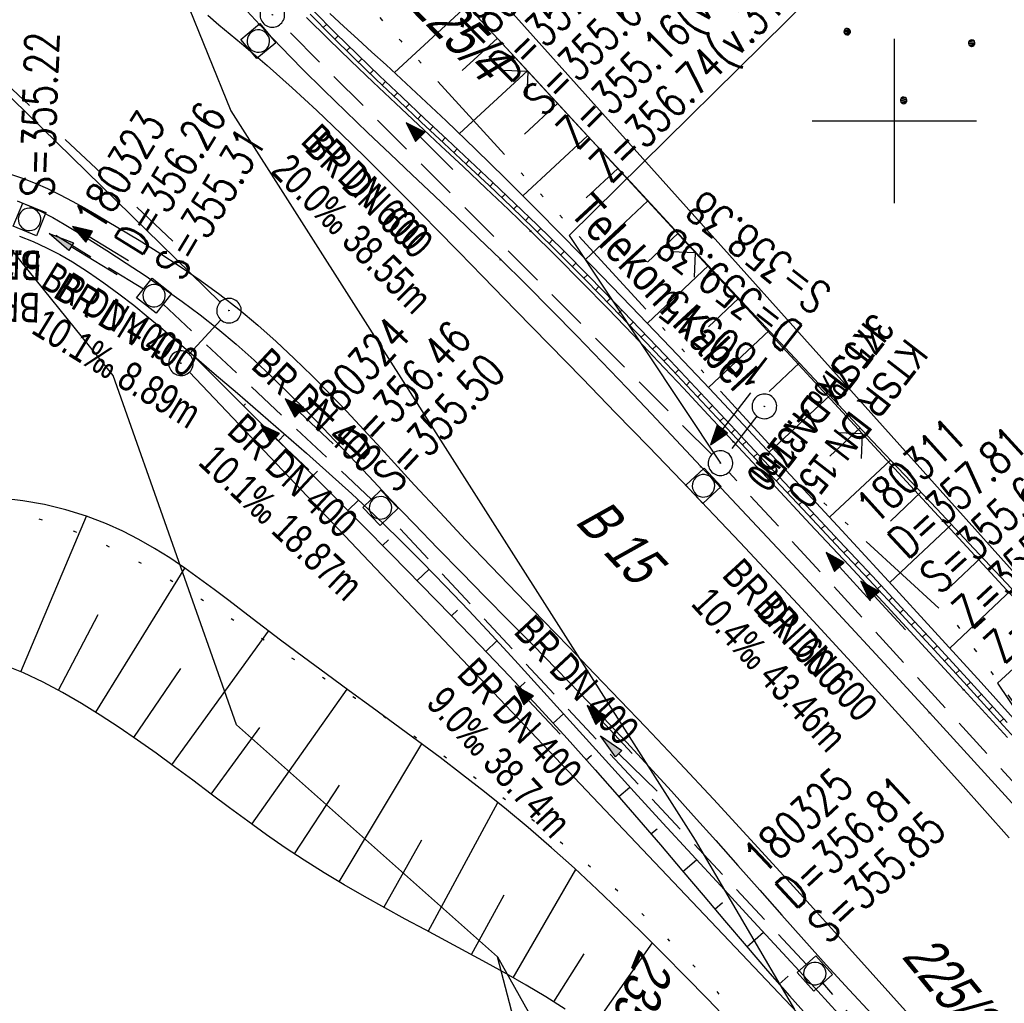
# Model space of a CAD drawing. Extents: x 507875 to 508634, y 446340 to 447363.
# Tile 31 of 70: x 508047 to 508107, y 446646 to 446706. Entities that reach past the tile are written whole.
import ezdxf
from ezdxf.enums import TextEntityAlignment as Align

# ---------------------------------------------------------------- set-up
doc = ezdxf.new("R2010")
doc.units = 0
doc.header["$LTSCALE"] = 10
doc.header["$MEASUREMENT"] = 0
for name, pattern in [('ACAD_ISO14W100', [25.5, 12, -3, 0.5, -3, 0.5, -3, 0.5, -3]), ('AUSGEZOGEN', [0]), ('LT00', [0]), ('LT02', [0.4, 0.2, -0.2]), ('LT07', [0.22, 0.02, -0.2]), ('STRICHLINIE2', [0.375, 0.25, -0.125])]:
    doc.linetypes.add(name, pattern=pattern)
doc.layers.get('0').update_dxf_attribs({"linetype": 'LT00'})
for name, color, linetype in [('--EK_FBR', 250, 'LT00'), ('--EK_Halt-Pfeil', 4, 'LT00'), ('--EK_Haltung', 7, 'STRICHLINIE2'), ('--EK_Haltung-Text', 140, 'LT00'), ('--EK_Schacht-Text', 5, 'LT00'), ('--EL_DFK_AB_L', 21, 'LT00'), ('--EL_DFK_AB_P', 7, 'LT00'), ('--EL_Halt-Pfeil', 4, 'LT00'), ('--EL_Haltung', 182, 'STRICHLINIE2'), ('--EL_Haltung-Text', 182, 'LT00'), ('DFK_AB_L', 21, 'LT00'), ('DFK_AB_P', 7, 'LT00'), ('DFK_BES-WEGE', 255, 'LT00'), ('DFK_FLUR_NR', 250, 'LT00'), ('DFK_KATASTER', 250, 'LT00'), ('DFK_NUTZUNG', 250, 'LT00'), ('PFEIL', 140, 'AUSGEZOGEN'), ('TELEKOM', 210, 'ACAD_ISO14W100'), ('TELEKOM_TEXT', 210, 'Continuous'), ('V127_AFBR_BAB', 250, 'LT00'), ('V127_BOESCH', 250, 'LT00'), ('V127_BOSCHUNG', 250, 'LT00'), ('V127_GEHOELZ', 250, 'LT07'), ('V127_GEHWEG', 250, 'LT00'), ('V127_GRABEN', 250, 'LT00'), ('V127_KA_MULD', 182, 'LT00'), ('V127_KA_PRUF', 182, 'LT00'), ('V127_LG_MARK', 250, 'LT02'), ('V127_MAUER', 141, 'LT00'), ('V127_RASTER', 250, 'LT00'), ('V127_ZAUN', 40, 'LT00')]:
    doc.layers.add(name, color=color, linetype=linetype)
doc.styles.add('Haltungsbeschriftung', font='ARIAL.TTF', dxfattribs={"width": 0.75})
doc.styles.add('schachtbeschriftung', font='romans.shx', dxfattribs={"width": 0.75, "height": 2})
doc.styles.get("Standard").update_dxf_attribs({"font": 'ARIAL.TTF'})
doc.styles.add('Versorgungsltg', font='ARIAL.TTF', dxfattribs={"width": 0.8, "height": 2})

# ---------------------------------------------------------------- blocks, each defined once
blk = doc.blocks.new('Ackerland7')
at = {"layer": 'DFK_NUTZUNG', "color": 0, "linetype": 'ByBlock'}
for p, q in [((-4, 3.928), (-4, 3.67)), ((-3.95, 3.628), (-3.95, 3.97)), ((-3.9, 3.99), (-3.9, 3.607)), ((-3.85, 3.601), (-3.85, 3.997)), ((-3.8, 3.99), (-3.8, 3.607)), ((-3.75, 3.628), (-3.75, 3.97)), ((-3.7, 3.928), (-3.7, 3.67)), ((-3.65, 3.798), (-3.65, 3.8)), ((3.7, 3.929), (3.7, 3.671)), ((3.75, 3.629), (3.75, 3.971)), ((3.8, 3.992), (3.8, 3.608)), ((3.85, 3.602), (3.85, 3.998)), ((3.9, 3.992), (3.9, 3.608)), ((3.95, 3.629), (3.95, 3.971)), ((4, 3.929), (4, 3.671)), ((4.05, 3.799), (4.05, 3.801)), ((-7.85, 0.129), (-7.85, -0.129)), ((-7.8, -0.171), (-7.8, 0.171)), ((-7.75, 0.192), (-7.75, -0.192)), ((-7.7, -0.198), (-7.7, 0.198)), ((-7.65, 0.192), (-7.65, -0.192)), ((-7.6, -0.171), (-7.6, 0.171)), ((-7.55, 0.129), (-7.55, -0.129)), ((-7.5, -0.001), (-7.5, 0.001)), ((-0.15, 0.129), (-0.15, -0.129)), ((-0.1, -0.171), (-0.1, 0.171)), ((-0.05, 0.192), (-0.05, -0.192)), ((0, -0.198), (0, 0.198)), ((0.05, 0.192), (0.05, -0.192)), ((0.1, -0.171), (0.1, 0.171)), ((0.15, 0.129), (0.15, -0.129)), ((0.2, -0.001), (0.2, 0.001)), ((7.55, 0.129), (7.55, -0.129)), ((7.6, -0.171), (7.6, 0.171)), ((7.65, 0.192), (7.65, -0.192)), ((7.7, -0.198), (7.7, 0.198)), ((7.75, 0.192), (7.75, -0.192)), ((7.8, -0.171), (7.8, 0.171)), ((7.85, 0.129), (7.85, -0.129)), ((7.9, -0.001), (7.9, 0.001)), ((-4, -3.671), (-4, -3.929)), ((-3.95, -3.971), (-3.95, -3.629)), ((-3.9, -3.608), (-3.9, -3.992)), ((-3.85, -3.998), (-3.85, -3.602)), ((-3.8, -3.608), (-3.8, -3.992)), ((-3.75, -3.971), (-3.75, -3.629)), ((-3.7, -3.671), (-3.7, -3.929)), ((-3.65, -3.801), (-3.65, -3.799)), ((3.7, -3.671), (3.7, -3.929)), ((3.75, -3.971), (3.75, -3.629)), ((3.8, -3.608), (3.8, -3.992)), ((3.85, -3.998), (3.85, -3.602)), ((3.9, -3.608), (3.9, -3.992)), ((3.95, -3.971), (3.95, -3.629)), ((4, -3.671), (4, -3.929)), ((4.05, -3.801), (4.05, -3.799))]:
    blk.add_line(p, q, dxfattribs=at)
for points in [[(-3.65, 3.799), (-3.67, 3.886), (-3.725, 3.955), (-3.805, 3.994), (-3.894, 3.994), (-3.975, 3.955), (-4.03, 3.886), (-4.05, 3.799), (-4.03, 3.712), (-3.975, 3.642), (-3.894, 3.604), (-3.805, 3.604), (-3.725, 3.642), (-3.67, 3.712), (-3.65, 3.799)], [(4.05, 3.8), (4.03, 3.887), (3.975, 3.956), (3.894, 3.995), (3.805, 3.995), (3.725, 3.956), (3.67, 3.887), (3.65, 3.8), (3.67, 3.713), (3.725, 3.644), (3.805, 3.605), (3.894, 3.605), (3.975, 3.644), (4.03, 3.713), (4.05, 3.8)], [(-7.5, 0), (-7.52, 0.087), (-7.575, 0.156), (-7.655, 0.195), (-7.744, 0.195), (-7.825, 0.156), (-7.88, 0.087), (-7.9, 0)], [(0.2, 0), (0.18, 0.087), (0.125, 0.156), (0.045, 0.195), (-0.044, 0.195), (-0.125, 0.156), (-0.18, 0.087), (-0.2, 0)], [(-0.2, 0), (-0.18, -0.087), (-0.125, -0.156), (-0.044, -0.195), (0.045, -0.195), (0.125, -0.156), (0.18, -0.087), (0.2, 0)], [(7.9, 0), (7.88, 0.087), (7.825, 0.156), (7.744, 0.195), (7.655, 0.195), (7.575, 0.156), (7.52, 0.087), (7.5, 0)], [(7.5, 0), (7.52, -0.087), (7.575, -0.156), (7.655, -0.195), (7.744, -0.195), (7.825, -0.156), (7.88, -0.087), (7.9, 0)], [(-7.9, 0), (-7.88, -0.087), (-7.825, -0.156), (-7.744, -0.195), (-7.655, -0.195), (-7.575, -0.156), (-7.52, -0.087), (-7.5, 0)], [(-3.65, -3.8), (-3.67, -3.713), (-3.725, -3.644), (-3.805, -3.605), (-3.894, -3.605), (-3.975, -3.644), (-4.03, -3.713), (-4.05, -3.8), (-4.03, -3.887), (-3.975, -3.956), (-3.894, -3.995), (-3.805, -3.995), (-3.725, -3.956), (-3.67, -3.887), (-3.65, -3.8)], [(4.05, -3.8), (4.03, -3.713), (3.975, -3.644), (3.894, -3.605), (3.805, -3.605), (3.725, -3.644), (3.67, -3.713), (3.65, -3.8), (3.67, -3.887), (3.725, -3.956), (3.805, -3.995), (3.894, -3.995), (3.975, -3.956), (4.03, -3.887), (4.05, -3.8)]]:
    blk.add_lwpolyline(points, dxfattribs=at)
blk = doc.blocks.new('SYMB0003')
at = {"color": 0, "linetype": 'ByBlock'}
for p, q in [((-0.015712, 0), (0.010166, 0.012015)), ((0, -0.021257), (-0.015712, 0)), ((0.010166, 0.012015), (0, -0.021257))]:
    blk.add_line(p, q, dxfattribs=at)
for points in [[(-0.031395, 0.499013), (-0.093691, 0.491144), (-0.154509, 0.475528), (-0.21289, 0.452414), (-0.267913, 0.422164), (-0.318712, 0.385257), (-0.364484, 0.342274), (-0.404509, 0.293893), (-0.438154, 0.240877), (-0.464888, 0.184062), (-0.484292, 0.124345), (-0.496058, 0.062667), (-0.5, 0)], [(0.5, 0), (0.496057, 0.062667), (0.484292, 0.124345), (0.464888, 0.184062), (0.438153, 0.240877), (0.404509, 0.293893), (0.364484, 0.342274), (0.318712, 0.385257), (0.267913, 0.422164), (0.21289, 0.452414), (0.154509, 0.475528), (0.093691, 0.491144), (0.031395, 0.499013), (-0.031395, 0.499013)], [(-0.5, 0), (-0.496058, -0.062667), (-0.484292, -0.124345), (-0.464888, -0.184062), (-0.438154, -0.240877), (-0.404509, -0.293893), (-0.364485, -0.342274), (-0.318712, -0.385257), (-0.267914, -0.422164), (-0.21289, -0.452414), (-0.154509, -0.475529), (-0.093691, -0.491144), (-0.031395, -0.499014), (0.031395, -0.499014)], [(0.031395, -0.499014), (0.093691, -0.491144), (0.154509, -0.475529), (0.21289, -0.452414), (0.267914, -0.422164), (0.318712, -0.385257), (0.364485, -0.342274), (0.404509, -0.293893), (0.438154, -0.240877), (0.464889, -0.184062), (0.484292, -0.124345), (0.496058, -0.062667), (0.5, 0)]]:
    blk.add_lwpolyline(points, dxfattribs=at)
blk = doc.blocks.new('SYMB0011')
at = {"color": 0, "linetype": 'ByBlock'}
for p, q in [((0.5, 0), (-0.5, 0)), ((0, 0.5), (0, -0.5))]:
    blk.add_line(p, q, dxfattribs=at)
blk = doc.blocks.new('SYMB0024')
at = {"color": 0, "linetype": 'ByBlock'}
for p, q in [((-0.5, 0.5), (0, 0)), ((0, 0), (0.5, 0.5))]:
    blk.add_line(p, q, dxfattribs=at)
blk = doc.blocks.new('Pfreil3')
at = {"layer": 'PFEIL'}
blk.add_hatch(color=256, dxfattribs=at).paths.add_polyline_path([(-1.549, 0.273), (-1.549, -0.273), (0, 0)])
for p, q in [((-1.549, 0), (-4.831, 0)), ((-1.549, -0.273), (-1.549, 0.273)), ((-1.549, 0.273), (0, 0)), ((0, 0), (-1.549, -0.273))]:
    blk.add_line(p, q, dxfattribs=at)
blk = doc.blocks.new('SYMB1210')
at = {"color": 0, "linetype": 'ByBlock'}
blk.add_line((0.018815, -0.179014), (0.055623, -0.17119), dxfattribs=at)
for points in [[(-0.2, -0.2), (-0.2, 0.2), (0.2, 0.2), (0.2, -0.2), (-0.2, -0.2)], [(0.018815, 0.179014), (-0.018815, 0.179014), (-0.055623, 0.17119), (-0.09, 0.155885), (-0.120444, 0.133766), (-0.145623, 0.105801), (-0.164438, 0.073213), (-0.176067, 0.037424), (-0.18, 0)], [(0.18, 0), (0.176067, 0.037424), (0.164438, 0.073213), (0.145623, 0.105801), (0.120444, 0.133766), (0.09, 0.155885), (0.055623, 0.17119), (0.018815, 0.179014)], [(-0.18, 0), (-0.176067, -0.037424), (-0.164438, -0.073213), (-0.145623, -0.105801), (-0.120444, -0.133766), (-0.09, -0.155885), (-0.055623, -0.17119), (-0.018815, -0.179014), (0.018815, -0.179014)], [(0.055623, -0.17119), (0.09, -0.155885), (0.120444, -0.133766), (0.145623, -0.105801), (0.164438, -0.073213), (0.176067, -0.037424), (0.18, 0)]]:
    blk.add_lwpolyline(points, dxfattribs=at)
blk = doc.blocks.new('SYMB0070')
at = {"color": 0, "linetype": 'ByBlock'}
for p, q in [((-0.5, 0), (0.2, 0)), ((0.5, 0), (0.2, 0.1)), ((0.2, 0.1), (0.2, 0)), ((0.468, 0), (0.21, 0.086)), ((0.21, 0.086), (0.21, -0.086)), ((0.21, -0.086), (0.468, 0)), ((0.22, -0.072), (0.437, 0)), ((0.23, -0.058), (0.405, 0)), ((0.24, -0.045), (0.374, 0)), ((0.342, 0), (0.25, 0.031)), ((0.25, 0.031), (0.25, -0.031)), ((0.25, -0.031), (0.342, 0)), ((0.26, -0.017), (0.31, 0)), ((0.27, -0.003), (0.279, 0))]:
    blk.add_line(p, q, dxfattribs=at)
for points in [[(0.2, 0), (0.2, -0.1), (0.5, 0)], [(0.437, 0), (0.22, 0.072), (0.22, -0.072)], [(0.405, 0), (0.23, 0.058), (0.23, -0.058)], [(0.374, 0), (0.24, 0.045), (0.24, -0.045)], [(0.31, 0), (0.26, 0.017), (0.26, -0.017)], [(0.279, 0), (0.27, 0.003), (0.27, -0.003)]]:
    blk.add_lwpolyline(points, dxfattribs=at)

msp = doc.modelspace()

# ---------------------------------------------------------------- linework, layer by layer
at = {"layer": '--EK_FBR', "color": 2}
for points in [[(508058.24, 446706.441), (508058.921, 446705.863), (508059.607, 446705.29), (508060.292, 446704.716), (508061.846, 446703.38), (508063.371, 446702.018), (508064.872, 446700.633), (508066.35, 446699.229), (508067.811, 446697.808), (508069.257, 446696.373), (508070.691, 446694.928), (508072.117, 446693.475), (508073.539, 446692.017), (508074.959, 446690.558), (508076.98, 446688.485), (508079.003, 446686.413), (508081.027, 446684.339), (508083.047, 446682.263), (508085.064, 446680.181), (508087.073, 446678.092), (508090.617, 446674.364), (508094.131, 446670.61), (508097.614, 446666.829), (508101.067, 446663.025), (508102.549, 446661.375), (508104.028, 446659.721), (508105.505, 446658.067), (508106.983, 446656.413)], [(508046.177, 446696.782), (508046.96, 446696.53), (508047.732, 446696.23), (508048.496, 446695.891), (508049.251, 446695.52), (508049.998, 446695.125), (508050.738, 446694.713), (508051.473, 446694.291), (508052.775, 446693.529), (508054.059, 446692.756), (508055.322, 446691.967), (508056.562, 446691.158), (508057.778, 446690.323), (508058.967, 446689.458), (508060.127, 446688.556), (508061.28, 446687.596), (508062.405, 446686.598), (508063.505, 446685.567), (508064.584, 446684.508), (508065.646, 446683.427), (508066.694, 446682.328), (508067.732, 446681.216), (508068.764, 446680.096), (508069.793, 446678.973), (508070.823, 446677.853), (508072.37, 446676.189), (508073.926, 446674.538), (508075.488, 446672.898), (508077.055, 446671.265), (508078.624, 446669.638), (508080.194, 446668.013), (508081.763, 446666.388), (508083.329, 446664.76), (508084.89, 446663.126), (508086.951, 446660.947), (508089.001, 446658.755), (508091.04, 446656.551), (508093.069, 446654.337), (508095.09, 446652.114), (508097.102, 446649.884), (508101.227, 446645.266)]]:
    msp.add_lwpolyline(points, dxfattribs=at)
at = {"layer": '--EK_Haltung'}
for p, q in [((508088.896, 446679.723), (508062.697, 446705.93)), ((508054.334, 446689.771), (508048.036, 446693.629)), ((508068.198, 446676.99), (508055.521, 446688.865)), ((508091.64, 446682.054), (508089.886, 446679.786)), ((508118.317, 446647.732), (508089.934, 446678.642)), ((508094.66, 446648.695), (508069.257, 446675.929)), ((508120.707, 446618.444), (508095.661, 446647.578))]:
    msp.add_line(p, q, dxfattribs=at)
at = {"layer": '--EK_Schacht-Text', "flags": 128}
for points in [[(508096.379, 446708.993), (508080.216, 446693.043), (508089.427, 446679.193)], [(508120.805, 446679.12), (508106.276, 446665.814), (508118.824, 446647.181)]]:
    msp.add_lwpolyline(points, dxfattribs=at)
at = {"layer": '--EL_DFK_AB_L'}
for p, q in [((508043.837, 446703.786), (508058.994, 446688.994)), ((508059.025, 446687.917), (508057.116, 446685.825)), ((508057.127, 446684.725), (508095.744, 446644.044))]:
    msp.add_line(p, q, dxfattribs=at)
at = {"layer": '--EL_Haltung'}
for p, q in [((508088.896, 446679.723), (508062.697, 446705.93)), ((508054.334, 446689.771), (508048.036, 446693.629)), ((508068.198, 446676.99), (508055.521, 446688.865)), ((508091.64, 446682.054), (508089.886, 446679.786)), ((508118.317, 446647.732), (508089.934, 446678.642)), ((508094.66, 446648.695), (508069.257, 446675.929)), ((508120.707, 446618.444), (508095.661, 446647.578))]:
    msp.add_line(p, q, dxfattribs=at)
at = {"layer": 'DFK_AB_L'}
for p, q in [((508043.837, 446703.786), (508058.994, 446688.994)), ((508059.025, 446687.917), (508057.116, 446685.825)), ((508057.127, 446684.725), (508095.744, 446644.044))]:
    msp.add_line(p, q, dxfattribs=at)
at = {"layer": 'DFK_KATASTER'}
for p, q in [((508064.861, 446719.86), (508128.58, 446648.787)), ((508055.7, 446710.35), (508059.641, 446700.619)), ((508059.641, 446700.619), (508087.891, 446656.269)), ((508052.491, 446684.53), (508041.121, 446698.569)), ((508059.98, 446663.27), (508052.491, 446684.53)), ((508075.861, 446649.159), (508059.98, 446663.27)), ((508087.891, 446656.269), (508093.93, 446645.957)), ((508084.08, 446617.789), (508075.861, 446649.159)), ((508075.861, 446649.159), (508092.991, 446618.699))]:
    msp.add_line(p, q, dxfattribs=at)
at = {"layer": 'TELEKOM', "ltscale": 0.05, "flags": 128}
msp.add_lwpolyline([(508474.982, 447165.553), (508473.172, 447165.084), (508474.673, 447159.364), (508464.672, 447154.328), (508456.661, 447151.277), (508453.539, 447150.41), (508444.602, 447148.803), (508441.981, 447148.995), (508439.155, 447149.476), (508437.854, 447150.277), (508435.953, 447153.679), (508433.953, 447160.482), (508432.252, 447163.983), (508431.951, 447165.284), (508432.552, 447176.789), (508431.941, 447177.756), (508416.745, 447181.791), (508378.627, 447181.391), (508374.691, 447166.96), (508370.19, 447168.143), (508366.264, 447168.543), (508362.179, 447169.984), (508358.413, 447171.665), (508347.839, 447167.262), (508337.4, 447169.983), (508328.414, 447171.935), (508322.641, 447172.543), (508316.286, 447172.936), (508310.426, 447172.329), (508294.909, 447170.287), (508285.316, 447168.639), (508276.487, 447167.205), (508271.842, 447166.858), (508264.535, 447167.811), (508253.336, 447170.847), (508250.234, 447179.486), (508234.735, 447192.344), (508230.978, 447195.531), (508227.158, 447198.133), (508210.966, 447203.512), (508203.353, 447206.262), (508189.318, 447199.877), (508186.179, 447190.406), (508183.805, 447181.725), (508180.252, 447166.858), (508182.036, 447154.933), (508172.713, 447111.806), (508163.222, 447073.34), (508154.785, 447034.675), (508153.031, 446995.556), (508154.9, 446955.58), (508158.105, 446912.014), (508138.041, 446875.457), (508116.295, 446837.958), (508103.884, 446802.928), (508083.738, 446761.261), (508071.735, 446745.953), (508067.468, 446734.788), (508063.405, 446727.276), (508059.458, 446719.322), (508062.263, 446713.436), (508069.977, 446704.887), (508081.477, 446692.274), (508095.24, 446677.226), (508103.795, 446669.378), (508122.044, 446644.24), (508132.002, 446636.813), (508105.767, 446613.366), (508119.825, 446594.076), (508150.119, 446555.817), (508154.748, 446559.461), (508167.768, 446536.941), (508183.181, 446511.575), (508186.807, 446510.85), (508218.928, 446451.464), (508225.819, 446439.687), (508234.16, 446421.749), (508247.216, 446396.382), (508258.477, 446371.283), (508263.554, 446356.788), (508266.895, 446346.738)], dxfattribs=at)
at = {"layer": 'V127_AFBR_BAB', "color": 0}
for points in [[(508058.24, 446706.441), (508058.921, 446705.863), (508059.607, 446705.29), (508060.292, 446704.716), (508061.846, 446703.38), (508063.371, 446702.018), (508064.872, 446700.633), (508066.35, 446699.229), (508067.811, 446697.808), (508069.257, 446696.373), (508070.691, 446694.928), (508072.117, 446693.475), (508073.539, 446692.017), (508074.959, 446690.558), (508076.98, 446688.485), (508079.003, 446686.413), (508081.027, 446684.339), (508083.047, 446682.263), (508085.064, 446680.181), (508087.073, 446678.092), (508090.617, 446674.364), (508094.131, 446670.61), (508097.614, 446666.829), (508101.067, 446663.025), (508102.549, 446661.375), (508104.028, 446659.721), (508105.505, 446658.067), (508106.983, 446656.413)], [(508046.177, 446696.782), (508046.96, 446696.53), (508047.732, 446696.23), (508048.496, 446695.891), (508049.251, 446695.52), (508049.998, 446695.125), (508050.738, 446694.713), (508051.473, 446694.291), (508052.775, 446693.529), (508054.059, 446692.756), (508055.322, 446691.967), (508056.562, 446691.158), (508057.778, 446690.323), (508058.967, 446689.458), (508060.127, 446688.556), (508061.28, 446687.596), (508062.405, 446686.598), (508063.505, 446685.567), (508064.584, 446684.508), (508065.646, 446683.427), (508066.694, 446682.328), (508067.732, 446681.216), (508068.764, 446680.096), (508069.793, 446678.973), (508070.823, 446677.853), (508072.37, 446676.189), (508073.926, 446674.538), (508075.488, 446672.898), (508077.055, 446671.265), (508078.624, 446669.638), (508080.194, 446668.013), (508081.763, 446666.388), (508083.329, 446664.76), (508084.89, 446663.126), (508086.951, 446660.947), (508089.001, 446658.755), (508091.04, 446656.551), (508093.069, 446654.337), (508095.09, 446652.114), (508097.102, 446649.884), (508101.227, 446645.266)]]:
    msp.add_lwpolyline(points, dxfattribs=at)
at = {"layer": 'V127_BOESCH'}
for points in [[(508108.443, 446670.169), (508106.493, 446672.252), (508104.538, 446674.331), (508102.581, 446676.408), (508100.623, 446678.484), (508098.666, 446680.561), (508095.719, 446683.697), (508092.777, 446686.839), (508089.838, 446689.983), (508086.903, 446693.131), (508083.969, 446696.28), (508081.037, 446699.43), (508062.904, 446719.074)], [(508057.228, 446685.862), (508059.826, 446683.268), (508062.423, 446680.671), (508065.017, 446678.072), (508067.607, 446675.467), (508069.42, 446673.635), (508071.228, 446671.798), (508073.028, 446669.953), (508074.817, 446668.098), (508076.593, 446666.23), (508078.353, 446664.349), (508080.095, 446662.451), (508081.816, 446660.534), (508083.144, 446659.024), (508084.462, 446657.503), (508085.771, 446655.975), (508087.074, 446654.442), (508088.376, 446652.908), (508089.678, 446651.374), (508090.984, 446649.843), (508092.297, 446648.319), (508093.62, 446646.803), (508095.165, 446645.063)], [(508089.947, 446645.254), (508088.63, 446646.616), (508087.309, 446647.971), (508085.98, 446649.318), (508084.642, 446650.652), (508083.292, 446651.971), (508081.927, 446653.271), (508080.546, 446654.55), (508079.146, 446655.805), (508077.724, 446657.032), (508076.41, 446658.124), (508075.078, 446659.193), (508073.73, 446660.245), (508072.37, 446661.281), (508070.999, 446662.307), (508069.619, 446663.325), (508068.233, 446664.339), (508066.843, 446665.353), (508065.451, 446666.37), (508064.06, 446667.393), (508062.672, 446668.426), (508061.288, 446669.474), (508060.405, 446670.153), (508059.521, 446670.832), (508058.635, 446671.505), (508057.742, 446672.166), (508056.841, 446672.809), (508055.926, 446673.426), (508054.997, 446674.011), (508054.049, 446674.557), (508053.08, 446675.059), (508052.087, 446675.51), (508050.859, 446675.977), (508049.597, 446676.363), (508048.306, 446676.672), (508046.993, 446676.907), (508045.664, 446677.071)], [(508079.983, 446645.984), (508078.808, 446646.724), (508077.615, 446647.438), (508076.408, 446648.131), (508075.188, 446648.809), (508073.959, 446649.476), (508072.723, 446650.138), (508071.483, 446650.799), (508070.241, 446651.465), (508069.001, 446652.14), (508067.765, 446652.83), (508066.535, 446653.539), (508065.315, 446654.273), (508064.107, 446655.037), (508062.955, 446655.803), (508061.815, 446656.596), (508060.685, 446657.409), (508059.561, 446658.235), (508058.442, 446659.068), (508057.325, 446659.902), (508056.209, 446660.731), (508055.091, 446661.549), (508053.969, 446662.349), (508052.84, 446663.125), (508051.703, 446663.872), (508050.555, 446664.582), (508049.394, 446665.249), (508048.217, 446665.868), (508047.023, 446666.432), (508045.809, 446666.935)]]:
    msp.add_lwpolyline(points, dxfattribs=at)
at = {"layer": 'V127_BOSCHUNG'}
for p, q in [((508074.029, 446707.022), (508069.603, 446702.946)), ((508075.861, 446705.038), (508073.724, 446703.07)), ((508077.692, 446703.054), (508073.548, 446699.238)), ((508079.523, 446701.07), (508077.505, 446699.212)), ((508081.349, 446699.094), (508077.415, 446695.445)), ((508083.182, 446697.125), (508081.255, 446695.324)), ((508085.016, 446695.156), (508081.226, 446691.589)), ((508086.856, 446693.181), (508084.982, 446691.416)), ((508088.698, 446691.206), (508084.981, 446687.707)), ((508090.54, 446689.232), (508088.693, 446687.493)), ((508092.383, 446687.259), (508088.703, 446683.795)), ((508058.29, 446684.802), (508058.37, 446684.882)), ((508094.228, 446685.288), (508092.391, 446683.558)), ((508096.075, 446683.318), (508092.398, 446679.857)), ((508060.412, 446682.682), (508060.533, 446682.804)), ((508097.924, 446681.35), (508096.08, 446679.615)), ((508062.534, 446680.561), (508062.931, 446680.959)), ((508099.774, 446679.384), (508096.071, 446675.899)), ((508064.653, 446678.438), (508064.919, 446678.704)), ((508101.627, 446677.42), (508099.764, 446675.667)), ((508066.769, 446676.311), (508067.403, 446676.946)), ((508046.867, 446666.501), (508050.855, 446675.977)), ((508103.479, 446675.455), (508099.728, 446671.925)), ((508068.879, 446674.183), (508069.227, 446674.527)), ((508105.33, 446673.49), (508103.44, 446671.711)), ((508051.436, 446664.041), (508056.837, 446672.811)), ((508070.982, 446672.048), (508071.699, 446672.748)), ((508107.178, 446671.521), (508103.371, 446667.938)), ((508049.156, 446665.379), (508051.575, 446669.983)), ((508073.075, 446669.904), (508073.428, 446670.244)), ((508056.058, 446660.842), (508061.941, 446668.977)), ((508075.154, 446667.745), (508075.833, 446668.39)), ((508053.734, 446662.513), (508056.591, 446666.7)), ((508077.214, 446665.569), (508077.538, 446665.873)), ((508060.918, 446657.239), (508066.724, 446665.44)), ((508079.251, 446663.375), (508079.88, 446663.95)), ((508058.445, 446659.066), (508061.405, 446663.117)), ((508066.227, 446653.722), (508071.257, 446662.115)), ((508081.262, 446661.156), (508081.579, 446661.438)), ((508063.521, 446655.422), (508066.262, 446659.599)), ((508083.242, 446658.911), (508083.918, 446659.496)), ((508071.653, 446650.708), (508075.89, 446658.544)), ((508085.201, 446656.642), (508085.574, 446656.961)), ((508068.96, 446652.162), (508071.254, 446656.274)), ((508087.146, 446654.358), (508087.98, 446655.071)), ((508076.827, 446647.893), (508080.634, 446654.47)), ((508074.276, 446649.305), (508076.27, 446652.938)), ((508089.087, 446652.07), (508089.551, 446652.467)), ((508091.035, 446649.784), (508092.049, 446650.661)), ((508081.652, 446644.855), (508085.288, 446650.011)), ((508079.285, 446646.428), (508081.135, 446649.347)), ((508093, 446647.511), (508093.539, 446647.984))]:
    msp.add_line(p, q, dxfattribs=at)
at = {"layer": 'V127_GEHOELZ', "flags": 128}
msp.add_lwpolyline([(508096.938, 446604.493), (508097.549, 446605.409), (508098.188, 446606.309), (508098.849, 446607.198), (508099.528, 446608.078), (508100.217, 446608.954), (508100.913, 446609.829), (508101.608, 446610.707), (508102.298, 446611.59), (508102.977, 446612.484), (508103.638, 446613.391), (508104.278, 446614.315), (508104.889, 446615.26), (508105.467, 446616.229), (508105.715, 446616.678), (508105.946, 446617.134), (508106.151, 446617.6), (508106.32, 446618.076), (508106.444, 446618.565), (508106.514, 446619.041), (508106.54, 446619.525), (508106.523, 446620.009), (508106.469, 446620.489), (508106.32, 446621.205), (508106.1, 446621.899), (508105.82, 446622.574), (508105.491, 446623.234), (508105.124, 446623.883), (508104.729, 446624.522), (508104.317, 446625.155), (508103.899, 446625.785), (508102.942, 446627.245), (508102.004, 446628.704), (508101.08, 446630.162), (508100.166, 446631.616), (508099.256, 446633.064), (508098.347, 446634.504), (508097.434, 446635.936), (508096.512, 446637.356), (508095.577, 446638.762), (508094.623, 446640.154), (508093.647, 446641.53), (508092.644, 446642.886), (508091.609, 446644.222), (508090.28, 446645.843), (508088.899, 446647.429), (508087.469, 446648.979), (508085.993, 446650.491), (508084.473, 446651.966), (508082.913, 446653.401), (508081.317, 446654.795), (508079.687, 446656.149), (508078.027, 446657.46), (508076.529, 446658.589), (508075.012, 446659.689), (508073.478, 446660.762), (508071.93, 446661.814), (508070.371, 446662.848), (508068.802, 446663.869), (508067.227, 446664.88), (508065.648, 446665.887), (508064.068, 446666.892), (508062.488, 446667.901), (508060.912, 446668.917), (508059.902, 446669.575), (508058.891, 446670.232), (508057.878, 446670.885), (508056.858, 446671.527), (508055.831, 446672.154), (508054.792, 446672.762), (508053.74, 446673.344), (508052.672, 446673.897), (508051.584, 446674.414), (508050.243, 446674.986), (508048.874, 446675.497), (508047.48, 446675.943), (508046.066, 446676.321), (508044.635, 446676.628), (508043.191, 446676.861), (508041.737, 446677.015), (508040.277, 446677.089), (508038.755, 446677.077), (508037.234, 446676.977), (508035.719, 446676.791), (508034.215, 446676.522), (508032.724, 446676.175), (508031.251, 446675.75), (508029.801, 446675.253), (508028.377, 446674.685), (508026.983, 446674.049), (508025.624, 446673.349), (508024.251, 446672.556), (508022.923, 446671.698), (508021.642, 446670.779), (508020.412, 446669.801), (508019.235, 446668.765), (508018.131, 446667.694), (508017.078, 446666.573), (508016.072, 446665.408), (508015.111, 446664.202), (508014.189, 446662.959), (508013.305, 446661.684), (508012.455, 446660.38), (508011.635, 446659.051), (508010.842, 446657.702), (508010.073, 446656.337), (508009.323, 446654.959), (508008.59, 446653.573), (508007.871, 446652.182), (508006.74, 446649.952), (508005.637, 446647.719), (508004.564, 446645.48), (508003.524, 446643.233), (508002.519, 446640.974), (508001.551, 446638.702), (508000.623, 446636.414), (507999.737, 446634.107), (507998.848, 446631.643), (507998.011, 446629.157), (507997.229, 446626.651), (507996.502, 446624.125), (507995.834, 446621.582), (507995.226, 446619.024), (507994.681, 446616.452), (507994.2, 446613.868), (507993.786, 446611.274), (507993.418, 446608.478), (507993.13, 446605.673), (507992.926, 446602.862), (507992.805, 446600.046), (507992.771, 446597.225), (507992.825, 446594.403), (507992.968, 446591.581), (507993.115, 446589.696), (507993.305, 446587.813), (507993.54, 446585.936), (507993.822, 446584.067), (507994.155, 446582.208), (507994.539, 446580.362), (507994.978, 446578.531), (507995.474, 446576.718), (507996.028, 446574.924), (507996.739, 446572.89), (507997.528, 446570.884), (507998.39, 446568.903), (507999.323, 446566.944), (508000.323, 446565.006), (508001.067, 446563.653), (508001.843, 446562.315), (508002.656, 446560.997), (508003.504, 446559.706), (508004.392, 446558.446), (508005.32, 446557.225), (508006.289, 446556.047), (508007.303, 446554.918), (508008.362, 446553.844), (508009.468, 446552.831), (508010.455, 446552.013), (508011.475, 446551.238), (508012.524, 446550.499), (508013.597, 446549.792), (508014.693, 446549.109), (508015.807, 446548.444), (508016.935, 446547.793), (508018.074, 446547.147), (508019.221, 446546.502), (508020.372, 446545.852), (508021.522, 446545.19), (508022.67, 446544.51), (508023.811, 446543.806), (508024.941, 446543.072), (508025.494, 446542.699), (508026.046, 446542.327), (508026.601, 446541.964), (508027.161, 446541.621), (508027.73, 446541.306), (508028.31, 446541.029), (508028.904, 446540.8), (508029.515, 446540.626), (508030.146, 446540.519), (508030.571, 446540.49), (508030.997, 446540.501), (508031.419, 446540.561), (508031.827, 446540.678), (508032.227, 446540.863), (508032.599, 446541.099), (508032.937, 446541.367), (508033.466, 446541.911), (508033.865, 446542.502), (508034.144, 446543.135), (508034.312, 446543.808), (508034.379, 446544.518), (508034.354, 446545.261), (508034.247, 446546.034), (508034.067, 446546.835), (508033.823, 446547.66), (508033.526, 446548.505), (508033.183, 446549.369), (508032.805, 446550.246), (508032.401, 446551.136), (508031.981, 446552.034), (508031.553, 446552.936), (508031.128, 446553.841), (508030.715, 446554.745), (508030.323, 446555.645), (508029.961, 446556.537), (508029.475, 446557.903), (508029.078, 446559.246), (508028.763, 446560.568), (508028.524, 446561.87), (508028.352, 446563.155), (508028.241, 446564.425), (508028.183, 446565.682), (508028.172, 446566.927), (508028.199, 446568.163), (508028.259, 446569.392), (508028.344, 446570.616), (508028.447, 446571.837), (508028.559, 446573.057), (508028.676, 446574.278), (508028.788, 446575.502), (508028.89, 446576.731), (508029.01, 446578.574), (508029.095, 446580.432), (508029.148, 446582.301), (508029.173, 446584.181), (508029.176, 446586.07), (508029.16, 446587.966), (508029.13, 446589.867), (508029.09, 446591.772), (508029.044, 446593.679), (508029.009, 446595.107), (508028.981, 446596.534), (508028.964, 446597.96), (508028.967, 446599.382), (508028.996, 446600.802), (508029.056, 446602.217), (508029.156, 446603.626), (508029.301, 446605.03), (508029.498, 446606.426), (508029.753, 446607.814), (508030.074, 446609.193), (508030.467, 446610.562), (508030.938, 446611.921), (508031.494, 446613.268), (508032.142, 446614.602), (508032.586, 446615.411), (508033.068, 446616.203), (508033.585, 446616.97), (508034.14, 446617.7), (508034.731, 446618.383), (508035.359, 446619.007), (508036.024, 446619.564), (508036.725, 446620.041), (508037.463, 446620.428), (508038.237, 446620.716), (508039.026, 446620.893), (508039.843, 446620.971), (508040.68, 446620.957), (508041.529, 446620.859), (508042.383, 446620.682), (508043.236, 446620.435), (508044.078, 446620.123), (508044.903, 446619.754), (508045.704, 446619.334), (508046.473, 446618.87), (508047.202, 446618.37), (508048.101, 446617.659), (508048.925, 446616.897), (508049.681, 446616.087), (508050.377, 446615.232), (508051.019, 446614.333), (508051.617, 446613.393), (508052.176, 446612.414), (508052.704, 446611.399), (508053.209, 446610.35), (508053.697, 446609.27), (508053.942, 446608.706), (508054.175, 446608.137), (508054.387, 446607.567), (508054.568, 446607), (508054.711, 446606.439), (508054.804, 446605.887), (508054.84, 446605.348), (508054.808, 446604.825), (508054.671, 446604.22), (508054.434, 446603.642), (508054.106, 446603.09), (508053.698, 446602.563), (508053.22, 446602.06), (508052.684, 446601.581), (508052.098, 446601.122), (508051.474, 446600.685), (508050.822, 446600.267), (508050.153, 446599.868), (508049.477, 446599.486), (508048.804, 446599.12), (508047.86, 446598.621), (508046.943, 446598.144), (508046.049, 446597.682), (508045.177, 446597.224), (508044.325, 446596.763), (508043.489, 446596.29), (508042.669, 446595.795), (508041.862, 446595.271), (508041.065, 446594.709), (508040.276, 446594.099), (508039.688, 446593.604), (508039.115, 446593.079), (508038.568, 446592.524), (508038.057, 446591.939), (508037.593, 446591.325), (508037.188, 446590.684), (508036.853, 446590.016), (508036.599, 446589.322), (508036.436, 446588.603), (508036.374, 446587.885), (508036.401, 446587.152), (508036.513, 446586.412), (508036.702, 446585.675), (508036.963, 446584.948), (508037.29, 446584.24), (508037.676, 446583.559), (508038.116, 446582.914), (508038.602, 446582.313), (508039.13, 446581.763), (508039.693, 446581.275), (508040.284, 446580.855), (508040.934, 446580.493), (508041.61, 446580.209), (508042.313, 446579.993), (508043.043, 446579.839), (508043.801, 446579.737), (508044.589, 446579.679), (508045.406, 446579.656), (508046.254, 446579.66), (508046.94, 446579.676), (508047.636, 446579.695), (508048.331, 446579.71), (508049.018, 446579.711), (508049.685, 446579.691), (508050.324, 446579.642), (508050.924, 446579.555), (508051.477, 446579.423), (508051.972, 446579.237), (508052.4, 446578.989), (508052.752, 446578.671), (508053.009, 446578.3), (508053.199, 446577.866), (508053.33, 446577.378), (508053.414, 446576.843), (508053.459, 446576.27), (508053.477, 446575.667), (508053.476, 446575.041), (508053.466, 446574.402), (508053.458, 446573.756), (508053.462, 446573.111), (508053.486, 446572.477), (508053.624, 446571.257), (508053.883, 446570.107), (508054.259, 446569.025), (508054.748, 446568.008), (508055.347, 446567.056), (508056.052, 446566.167), (508056.665, 446565.524), (508057.332, 446564.924), (508058.047, 446564.372), (508058.804, 446563.876), (508059.596, 446563.441), (508060.418, 446563.074), (508061.262, 446562.781), (508062.124, 446562.569), (508062.995, 446562.443), (508063.818, 446562.407), (508064.642, 446562.445), (508065.463, 446562.548), (508066.279, 446562.706), (508067.086, 446562.91), (508067.881, 446563.153), (508068.962, 446563.539), (508070.019, 446563.976), (508071.053, 446564.457), (508072.068, 446564.978), (508073.067, 446565.533), (508074.052, 446566.116), (508075.028, 446566.723), (508075.996, 446567.347), (508076.96, 446567.984), (508077.77, 446568.527), (508078.574, 446569.078), (508079.367, 446569.641), (508080.146, 446570.218), (508080.903, 446570.815), (508081.636, 446571.433), (508082.338, 446572.077), (508083.006, 446572.75), (508083.835, 446573.694), (508084.598, 446574.691), (508085.302, 446575.735), (508085.95, 446576.823), (508086.549, 446577.949), (508087.104, 446579.109), (508087.619, 446580.298), (508088.1, 446581.512), (508088.553, 446582.745), (508088.982, 446583.993), (508089.393, 446585.252), (508089.791, 446586.516), (508090.181, 446587.781), (508090.635, 446589.26), (508091.091, 446590.732), (508091.554, 446592.193), (508092.03, 446593.642), (508092.523, 446595.076), (508093.041, 446596.493), (508093.587, 446597.89), (508094.167, 446599.265), (508094.787, 446600.615), (508095.452, 446601.938), (508096.167, 446603.231), (508096.938, 446604.493)], dxfattribs=at)
at = {"layer": 'V127_GEHWEG'}
for points in [[(508060.611, 446706.704), (508061.399, 446705.857), (508062.686, 446704.511), (508063.99, 446703.184), (508065.309, 446701.873), (508066.64, 446700.575), (508067.98, 446699.287), (508069.326, 446698.005), (508070.675, 446696.728), (508072.025, 446695.451), (508073.372, 446694.172), (508074.713, 446692.887), (508076.047, 446691.594), (508077.606, 446690.055), (508079.151, 446688.502), (508080.685, 446686.936), (508082.208, 446685.36), (508083.724, 446683.776), (508085.232, 446682.185), (508086.736, 446680.589), (508088.237, 446678.991), (508091.032, 446676.008), (508093.821, 446673.021), (508096.605, 446670.029), (508099.38, 446667.031), (508102.147, 446664.025), (508104.863, 446661.055), (508107.569, 446658.075)], [(508064.245, 446706.302), (508065.587, 446704.975), (508066.941, 446703.662), (508068.305, 446702.361), (508069.674, 446701.069), (508071.048, 446699.782), (508072.423, 446698.497), (508073.796, 446697.212), (508075.165, 446695.922), (508076.526, 446694.625), (508077.878, 446693.317), (508079.458, 446691.757), (508081.022, 446690.181), (508082.573, 446688.591), (508084.113, 446686.989), (508085.645, 446685.377), (508087.17, 446683.759), (508088.69, 446682.136), (508090.208, 446680.511), (508092.551, 446678.002), (508094.893, 446675.492), (508097.232, 446672.981), (508099.568, 446670.467), (508101.897, 446667.949), (508104.221, 446665.425), (508106.885, 446662.513)]]:
    msp.add_lwpolyline(points, dxfattribs=at)
at = {"layer": 'V127_GRABEN'}
for points in [[(508046.646, 446695.145), (508047.376, 446694.846), (508048.096, 446694.504), (508048.808, 446694.126), (508049.512, 446693.723), (508050.209, 446693.302), (508050.899, 446692.874), (508052.096, 446692.121), (508053.274, 446691.365), (508054.433, 446690.601), (508055.571, 446689.824), (508056.688, 446689.029), (508057.783, 446688.211), (508058.855, 446687.364), (508059.974, 446686.424), (508061.069, 446685.45), (508062.144, 446684.446), (508063.201, 446683.418), (508064.244, 446682.37), (508065.276, 446681.306), (508066.3, 446680.231), (508067.32, 446679.15), (508068.338, 446678.068), (508069.358, 446676.988), (508070.788, 446675.493), (508072.226, 446674.011), (508073.669, 446672.537), (508075.115, 446671.069), (508076.561, 446669.605), (508078.005, 446668.14), (508079.444, 446666.672), (508080.876, 446665.198), (508082.298, 446663.715), (508083.709, 446662.22), (508085.08, 446660.739), (508086.44, 446659.247), (508087.791, 446657.745), (508089.137, 446656.237), (508090.478, 446654.725), (508091.819, 446653.212), (508093.162, 446651.699), (508094.509, 446650.191), (508095.863, 446648.689), (508097.252, 446647.166), (508098.649, 446645.65)], [(508046.795, 446693.004), (508047.624, 446692.676), (508048.437, 446692.298), (508049.231, 446691.88), (508050.006, 446691.431), (508050.977, 446690.817), (508051.92, 446690.169), (508052.839, 446689.493), (508053.739, 446688.794), (508054.624, 446688.076), (508055.497, 446687.345), (508056.364, 446686.605), (508057.228, 446685.862), (508058.636, 446684.655), (508060.045, 446683.448), (508061.452, 446682.239), (508062.855, 446681.025), (508064.25, 446679.802), (508065.633, 446678.568), (508067.002, 446677.319), (508068.354, 446676.051), (508069.827, 446674.625), (508071.277, 446673.176), (508072.708, 446671.707), (508074.122, 446670.222), (508075.524, 446668.723), (508076.914, 446667.213), (508078.298, 446665.696), (508079.676, 446664.174), (508081.053, 446662.651), (508082.432, 446661.129), (508084.179, 446659.212), (508085.932, 446657.3), (508087.688, 446655.393), (508089.446, 446653.487), (508091.204, 446651.582), (508092.96, 446649.676), (508094.713, 446647.766), (508097.234, 446645.001)]]:
    msp.add_lwpolyline(points, dxfattribs=at)
at = {"layer": 'V127_LG_MARK', "ltscale": 1.5, "flags": 128}
msp.add_lwpolyline([(508031.696, 446714.898), (508045.991, 446702.257), (508057.093, 446691.779)], dxfattribs=at)
at = {"layer": 'V127_MAUER'}
for p, q in [((508065.264, 446705.685), (508065.477, 446705.896)), ((508065.971, 446704.977), (508066.181, 446705.191)), ((508066.684, 446704.276), (508066.894, 446704.49)), ((508067.399, 446703.578), (508067.607, 446703.794)), ((508068.119, 446702.884), (508068.327, 446703.1)), ((508068.842, 446702.192), (508069.048, 446702.41)), ((508069.567, 446701.504), (508069.774, 446701.721)), ((508070.294, 446700.818), (508070.5, 446701.036)), ((508071.023, 446700.133), (508071.229, 446700.351)), ((508071.753, 446699.449), (508071.958, 446699.668)), ((508072.484, 446698.766), (508072.688, 446698.985)), ((508073.214, 446698.083), (508073.419, 446698.302)), ((508073.944, 446697.4), (508074.149, 446697.619)), ((508074.673, 446696.715), (508074.878, 446696.934)), ((508075.401, 446696.03), (508075.608, 446696.248)), ((508076.126, 446695.342), (508076.333, 446695.559)), ((508076.851, 446694.652), (508077.059, 446694.868)), ((508077.57, 446693.958), (508077.779, 446694.174)), ((508078.288, 446693.261), (508078.498, 446693.475)), ((508079, 446692.56), (508079.211, 446692.773)), ((508079.712, 446691.857), (508079.925, 446692.069)), ((508080.417, 446691.148), (508080.63, 446691.36)), ((508081.123, 446690.439), (508081.335, 446690.651)), ((508081.822, 446689.725), (508082.037, 446689.934)), ((508082.521, 446689.009), (508082.736, 446689.219)), ((508083.217, 446688.291), (508083.433, 446688.499)), ((508083.91, 446687.57), (508084.126, 446687.778)), ((508084.602, 446686.848), (508084.819, 446687.055)), ((508085.291, 446686.124), (508085.509, 446686.331)), ((508085.98, 446685.399), (508086.198, 446685.605)), ((508086.667, 446684.672), (508086.885, 446684.878)), ((508087.353, 446683.945), (508087.571, 446684.151)), ((508088.038, 446683.216), (508088.257, 446683.421)), ((508088.722, 446682.487), (508088.941, 446682.692)), ((508089.407, 446681.758), (508089.625, 446681.963)), ((508090.09, 446681.028), (508090.309, 446681.233)), ((508090.775, 446680.299), (508090.993, 446680.504)), ((508091.459, 446679.569), (508091.677, 446679.775)), ((508092.143, 446678.84), (508092.362, 446679.045)), ((508092.827, 446678.111), (508093.046, 446678.316)), ((508093.511, 446677.382), (508093.73, 446677.587)), ((508094.196, 446676.652), (508094.414, 446676.858)), ((508094.88, 446675.923), (508095.099, 446676.128)), ((508095.564, 446675.193), (508095.783, 446675.399)), ((508096.248, 446674.464), (508096.467, 446674.669)), ((508096.931, 446673.734), (508097.15, 446673.939)), ((508097.614, 446673.004), (508097.833, 446673.208)), ((508098.297, 446672.273), (508098.516, 446672.478)), ((508098.979, 446671.542), (508099.199, 446671.746)), ((508099.661, 446670.81), (508099.88, 446671.015)), ((508100.343, 446670.079), (508100.562, 446670.283)), ((508101.023, 446669.346), (508101.243, 446669.55)), ((508101.703, 446668.612), (508101.923, 446668.816)), ((508102.383, 446667.879), (508102.603, 446668.083)), ((508103.06, 446667.144), (508103.281, 446667.347)), ((508103.738, 446666.408), (508103.959, 446666.611)), ((508104.416, 446665.673), (508104.636, 446665.876)), ((508105.09, 446664.935), (508105.312, 446665.137)), ((508105.765, 446664.197), (508105.986, 446664.399)), ((508106.44, 446663.458), (508106.661, 446663.661))]:
    msp.add_line(p, q, dxfattribs=at)
for points in [[(508108.867, 446660.783), (508106.654, 446663.224), (508104.431, 446665.656), (508102.445, 446667.812), (508100.451, 446669.962), (508098.452, 446672.107), (508096.449, 446674.249), (508094.443, 446676.389), (508092.436, 446678.528), (508090.429, 446680.667), (508088.908, 446682.29), (508087.385, 446683.911), (508085.858, 446685.529), (508084.325, 446687.14), (508082.782, 446688.742), (508081.229, 446690.332), (508079.661, 446691.909), (508078.077, 446693.469), (508076.721, 446694.777), (508075.355, 446696.075), (508073.981, 446697.366), (508072.605, 446698.653), (508071.228, 446699.94), (508069.855, 446701.231), (508068.488, 446702.528), (508067.131, 446703.836), (508065.787, 446705.157), (508064.461, 446706.495)], [(508106.876, 446663.426), (508104.652, 446665.859), (508102.665, 446668.016), (508100.671, 446670.166), (508098.672, 446672.312), (508096.668, 446674.454), (508094.662, 446676.594), (508092.655, 446678.733), (508090.648, 446680.872), (508089.126, 446682.495), (508087.603, 446684.117), (508086.076, 446685.735), (508084.541, 446687.347), (508082.998, 446688.951), (508081.442, 446690.543), (508079.873, 446692.122), (508078.286, 446693.684), (508076.928, 446694.994), (508075.561, 446696.293), (508074.187, 446697.584), (508072.81, 446698.872), (508071.433, 446700.159), (508070.061, 446701.449), (508068.695, 446702.745), (508067.34, 446704.051), (508065.999, 446705.37), (508064.675, 446706.705)], [(508065.661, 446706.547), (508066.51, 446705.758), (508067.367, 446704.977), (508068.226, 446704.199), (508069.085, 446703.42), (508070.923, 446701.725), (508072.742, 446700.01), (508074.544, 446698.276), (508076.329, 446696.525), (508078.1, 446694.761), (508079.86, 446692.984), (508081.609, 446691.197), (508084.005, 446688.722), (508086.388, 446686.235), (508088.758, 446683.735), (508091.118, 446681.226), (508093.971, 446678.168), (508096.812, 446675.1), (508099.643, 446672.022), (508102.465, 446668.936), (508105.278, 446665.844), (508108.151, 446662.673)]]:
    msp.add_lwpolyline(points, dxfattribs=at)
at = {"layer": 'V127_RASTER'}
for p, q in [((508099.999, 446705), (508099.999, 446695)), ((508104.997, 446700), (508094.997, 446700))]:
    msp.add_line(p, q, dxfattribs=at)
at = {"layer": 'V127_ZAUN'}
for p, q in [((508077.726, 446703.014), (508067.553, 446714.037)), ((508087.9, 446691.992), (508077.726, 446703.014)), ((508098.073, 446680.969), (508087.9, 446691.992)), ((508108.247, 446669.946), (508098.073, 446680.969))]:
    msp.add_line(p, q, dxfattribs=at)

# ---------------------------------------------------------------- block references
at = {"layer": '--EK_Halt-Pfeil', "yscale": 4, "zscale": 4}
for p, xscale, rotation in [((508071.728, 446698.473), 3.999999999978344, 134.9948099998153), ((508051.708, 446692.55), 3.999999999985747, 148.5010800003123), ((508090.039, 446681.898), 3.999999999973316, 232.2708099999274), ((508064.4, 446681.743), 3.999999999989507, 136.8654800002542), ((508097.204, 446672.289), 4.000000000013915, 132.5602299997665), ((508082.69, 446662.995), 4.000000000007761, 133.0109400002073)]:
    msp.add_blockref('SYMB0070', p, dxfattribs=dict(at, xscale=xscale, rotation=rotation))
at = {"layer": '--EL_DFK_AB_P', "xscale": 1.500000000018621, "yscale": 1.5, "zscale": 1.5, "rotation": 264.7377099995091}
for p in [(508059.531, 446688.468), (508056.611, 446685.271)]:
    msp.add_blockref('SYMB0003', p, dxfattribs=at)
at = {"layer": '--EL_Halt-Pfeil', "yscale": 4, "zscale": 4}
for p, xscale, rotation in [((508071.728, 446698.473), 3.999999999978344, 134.9948099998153), ((508051.708, 446692.55), 3.999999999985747, 148.5010800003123), ((508090.039, 446681.898), 3.999999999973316, 232.2708099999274), ((508062.923, 446680.157), 3.999999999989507, 136.8654800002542), ((508099.329, 446670.533), 4.000000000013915, 132.5602299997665), ((508078.304, 446664.18), 4.000000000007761, 133.0109400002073)]:
    msp.add_blockref('SYMB0070', p, dxfattribs=dict(at, xscale=xscale, rotation=rotation))
at = {"layer": 'DFK_AB_P', "xscale": 1.500000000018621, "yscale": 1.5, "zscale": 1.5, "rotation": 264.7377099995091}
for p in [(508059.531, 446688.468), (508056.611, 446685.271)]:
    msp.add_blockref('SYMB0003', p, dxfattribs=at)
at = {"layer": 'DFK_NUTZUNG', "rotation": 264.7376999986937}
msp.add_blockref('Ackerland7', (508101.276, 446708.925), dxfattribs=at)
at = {"layer": 'PFEIL'}
for p, rotation in [((508048.599, 446693.164), 148.8376962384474), ((508082.121, 446662.607), 135.7495782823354)]:
    msp.add_blockref('Pfreil3', p, dxfattribs=dict(at, rotation=rotation))
at = {"layer": 'V127_GEHWEG', "xscale": 0.1, "yscale": 0.1, "zscale": 0.1, "rotation": 247.65211}
for p in [(508061.399, 446705.857), (508077.878, 446693.317), (508076.047, 446691.594), (508090.208, 446680.511), (508088.237, 446678.991), (508104.221, 446665.425), (508102.147, 446664.025)]:
    msp.add_blockref('SYMB0011', p, dxfattribs=at)
at = {"layer": 'V127_KA_MULD', "zscale": 3.8}
for p, xscale, yscale, rotation in [((508061.314, 446704.866), 3.799999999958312, 3.800000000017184, 129.7630391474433), ((508047.397, 446694.021), 3.8, 3.8, 247.65211), ((508054.974, 446689.38), 3.799999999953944, 3.800000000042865, 321.6847467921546), ((508088.397, 446677.815), 3.800000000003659, 3.799999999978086, 133.305302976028), ((508068.745, 446676.477), 3.80000000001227, 3.799999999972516, 134.1265289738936), ((508095.172, 446648.148), 3.80000000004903, 3.799999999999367, 131.7647230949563)]:
    msp.add_blockref('SYMB1210', p, dxfattribs=dict(at, xscale=xscale, yscale=yscale, rotation=rotation))
at = {"layer": 'V127_KA_PRUF', "xscale": 1.5, "yscale": 1.5, "zscale": 1.5, "rotation": 247.65211}
for p in [(508062.167, 446706.46), (508092.099, 446682.647), (508089.427, 446679.195)]:
    msp.add_blockref('SYMB0003', p, dxfattribs=at)
at = {"layer": 'V127_ZAUN', "xscale": 2.1, "yscale": 2.1, "zscale": 2.1, "rotation": 132.70599}
for p in [(508077.726, 446703.014), (508087.9, 446691.992), (508098.073, 446680.969)]:
    msp.add_blockref('SYMB0024', p, dxfattribs=at)

# ---------------------------------------------------------------- texts
at = {"layer": '--EK_Haltung-Text', "style": 'Haltungsbeschriftung', "width": 0.75}
for s, rotation, p in [('BR DN 600', -45.00518, (508063.818, 446698.704)), ('20.0‰ 38.55m', -45.00518, (508062.007, 446696.895)), ('5.2‰ 7.76m', -181.74551, (508048.132, 446692.1)), ('BR DN 400', -31.49892, (508048.762, 446689.331)), ('BR DN 400', -181.74551, (508048.054, 446689.54)), ('10.1‰ 8.89m', -31.49892, (508047.425, 446687.147)), ('375.7‰ 4.37m', -127.7292, (508098.701, 446688.431)), ('KTSR DN 150', -127.7292, (508100.725, 446686.865)), ('BR DN 400', -43.13452, (508059.329, 446681.033)), ('10.1‰ 18.87m', -43.13452, (508057.579, 446679.164)), ('BR DN 600', -47.43977, (508089.454, 446672.33)), ('10.4‰ 43.46m', -47.43977, (508087.568, 446670.599)), ('BR DN 400', -46.98906, (508073.323, 446666.29)), ('9.0‰ 38.74m', -46.98906, (508071.451, 446664.542))]:
    msp.add_text(s, height=1.8, rotation=rotation, dxfattribs=at).set_placement(p)
at = {"layer": '--EK_Schacht-Text', "style": 'schachtbeschriftung', "width": 0.75}
for s, rotation, p in [('180310', 44.99482, (508074.58, 446704.284)), ('Z=355.16(v.311)', 44.99482, (508080.689, 446698.176)), ('D=357.36', 44.99482, (508076.616, 446702.248)), ('Z=356.74(v.315)', 44.99482, (508082.725, 446696.14)), ('S=355.61', 44.99482, (508078.652, 446700.212)), ('S=355.22', -271.74551, (508048.85, 446695.357)), ('180323', 58.50109, (508051.727, 446693.195)), ('D=356.26', 58.50109, (508054.183, 446691.692)), ('S=355.31', 58.50109, (508056.639, 446690.188)), ('S=358.38', -217.7292, (508096.314, 446689.725)), ('D=359.38', -217.7292, (508094.552, 446687.448)), ('180315', -217.7292, (508092.79, 446685.171)), ('180324', 46.86548, (508065.396, 446681.25)), ('D=356.46', 46.86548, (508067.497, 446679.281)), ('S=355.50', 46.86548, (508069.599, 446677.313)), ('180311', 42.56023, (508098.854, 446675.398)), ('D=357.81', 42.56023, (508100.802, 446673.277)), ('Z=355.61(v.312)', 42.56023, (508104.698, 446669.034)), ('Z=356.01(v.316)', 42.56023, (508106.646, 446666.913)), ('S=355.61', 42.56023, (508102.75, 446671.155)), ('180325', 43.01094, (508092.011, 446654.102)), ('D=356.81', 43.01094, (508093.975, 446651.996)), ('S=355.85', 43.01094, (508095.94, 446649.891))]:
    msp.add_text(s, height=2, rotation=rotation, dxfattribs=at).set_placement(p)
at = {"layer": '--EL_Haltung-Text', "style": 'Haltungsbeschriftung'}
for s, rotation, width, p in [('BR DN 600', -45.00518, 0.75, (508064.069, 446698.256)), ('BR DN 400', -181.74551, 0.75, (508048.132, 446692.1)), ('BR DN 400', -31.49892, 0.7, (508047.998, 446689.957)), ('KTSR DN 150', -127.7292, 0.75, (508098.206, 446687.87)), ('BR DN 400', -43.13452, 0.75, (508060.795, 446685.016)), ('BR DN 600', -47.43977, 0.75, (508091.342, 446670.363)), ('BR DN 400', -46.98906, 0.75, (508076.786, 446668.886))]:
    msp.add_text(s, height=1.8, rotation=rotation, dxfattribs=dict(at, width=width)).set_placement(p)
at = {"layer": 'DFK_BES-WEGE', "oblique": 13.754, "width": 0.75}
msp.add_text('B 15', height=2.5, rotation=313.0163, dxfattribs=at).set_placement((508080.525, 446675.595))
at = {"layer": 'DFK_FLUR_NR', "oblique": 13.754, "width": 0.75}
for s, rotation, p in [('225/4', -45.67279, (508070.386, 446706.963)), ('225/2', -50.76674, (508100.401, 446649.169)), ('235/13', 247.6521, (508084.487, 446649.722))]:
    msp.add_text(s, height=2.5, rotation=rotation, dxfattribs=at).set_placement(p)
at = {"layer": 'TELEKOM_TEXT', "style": 'Versorgungsltg', "width": 0.8}
msp.add_text('Telekom Kabel', height=2, rotation=312.72391, dxfattribs=at).set_placement((508085.225, 446688.923), align=Align.CENTER)

doc.saveas('drawing.dxf')
